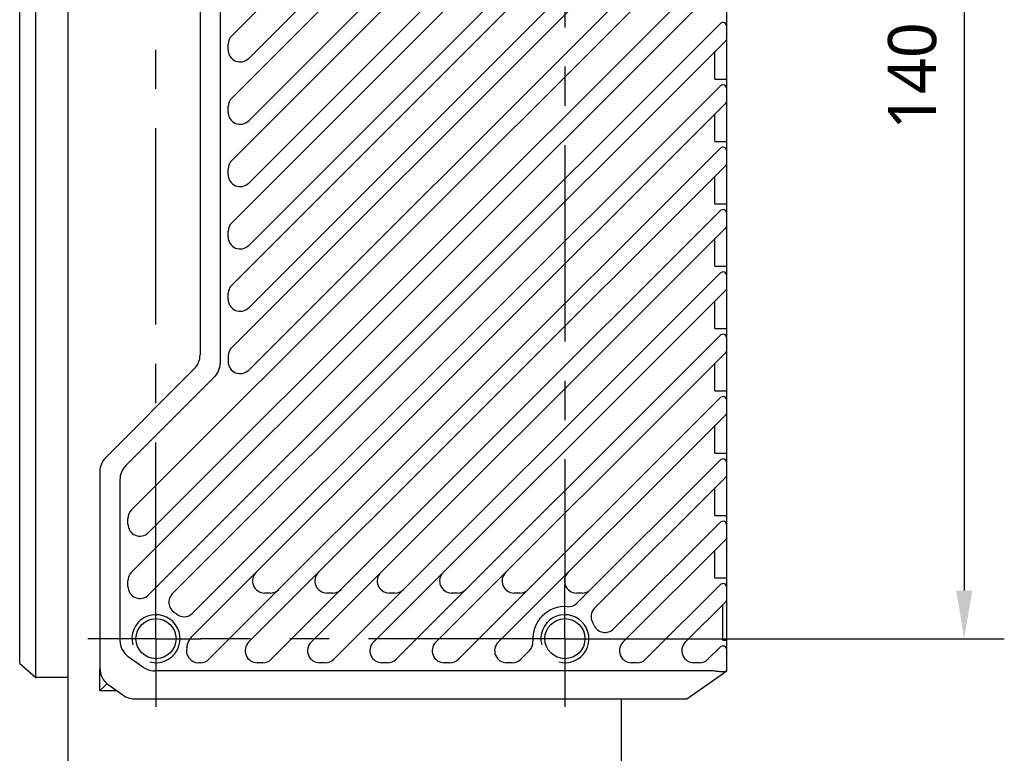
# Model space of a CAD drawing. Header units: millimetres. Extents: x 105 to 441, y 77 to 375.
# Tile 5 of 10: x 297 to 358, y 185 to 230. Entities that reach past the tile are written whole.
import ezdxf

# ---------------------------------------------------------------- set-up
doc = ezdxf.new("R2010")
doc.units = ezdxf.units.MM
doc.header["$LTSCALE"] = 32.67
doc.header["$PDMODE"] = 3
doc.header["$PDSIZE"] = 8
doc.linetypes.add('CENTER', pattern=[0.6, 0.375, -0.075, 0.075, -0.075])
doc.layers.get('0').update_dxf_attribs({"linetype": 'CONTINUOUS'})
doc.layers.get('Defpoints').update_dxf_attribs({"linetype": 'CONTINUOUS'})
for name, color, linetype in [('00_COMPONENTS', 7, 'CONTINUOUS'), ('07_ALL_HOLES', 7, 'CONTINUOUS'), ('51__DRAFT_DIMS', 7, 'CONTINUOUS')]:
    doc.layers.add(name, color=color, linetype=linetype)
doc.styles.get("Standard").update_dxf_attribs({"font": 'Roboto-Regular.ttf'})
doc.dimstyles.new('DIMSTYLE_5', dxfattribs={"dimtxt": 3, "dimasz": 3, "dimexe": 2.5, "dimexo": 0.5, "dimgap": 0.75, "dimtad": 1, "dimlfac": 2, "dimdsep": 46, "dimtxsty": 'STANDARD', "dimblk": '_FILLED', "dimblk1": '_FILLED', "dimblk2": '_FILLED', "dimcen": 0.09, "dimclrt": 3, "dimazin": 2, "dimtp": 0.5, "dimtm": 0.5, "dimtfac": 1, "dimtofl": 0, "dimtmove": 0, "dimatfit": 3, "dimldrblk": '_FILLED', "dimfxl": 1, "dimtolj": 1, "dimarcsym": 0})

# ---------------------------------------------------------------- blocks, each defined once
blk = doc.blocks.new('_FILLED')
at = {"color": 0, "linetype": 'ByBlock'}
blk.add_solid([(0, 0), (-1, 0.167), (-1, -0.167)], dxfattribs=at)
blk = doc.blocks.new('*D9')
at = {"layer": '51__DRAFT_DIMS', "color": 0, "lineweight": -2}
for p, q in [((331.371, 261.765), (358.273, 261.765)), ((355.773, 258.765), (355.773, 194.765)), ((331.371, 191.765), (358.273, 191.765))]:
    blk.add_line(p, q, dxfattribs=at)
at = {"layer": 'Defpoints', "color": 0}
for p in [(330.871, 261.765), (330.871, 191.765), (355.773, 191.765)]:
    blk.add_point(p, dxfattribs=at)
at = {"layer": '51__DRAFT_DIMS', "color": 0, "linetype": 'ByBlock', "lineweight": -2, "xscale": 3, "yscale": 3, "zscale": 3}
for p, rotation in [((355.773, 261.765), 90), ((355.773, 191.765), 270)]:
    blk.add_blockref('_FILLED', p, dxfattribs=dict(at, rotation=rotation))
at = {"layer": '51__DRAFT_DIMS', "color": 3, "insert": (351.023, 226.876), "char_height": 3, "attachment_point": 2, "rotation": 90, "line_spacing_factor": 0.9}
blk.add_mtext('\\A1;140', dxfattribs=at)

msp = doc.modelspace()

# ---------------------------------------------------------------- linework, layer by layer
at = {"layer": '00_COMPONENTS', "color": 7}
for p, q in [((299.8708, 348.8811), (299.8708, 104.6483)), ((297.8708, 189.3413), (297.8708, 264.1837)), ((340.9708, 189.7647), (340.9708, 263.7647)), ((296.8708, 190.2073), (296.8708, 263.3177)), ((310.0905, 229.3879), (340.8976, 260.195)), ((311.1512, 227.9737), (340.5441, 257.3666)), ((310.0905, 225.4979), (340.8976, 256.305)), ((311.1512, 224.0837), (340.5441, 253.4766)), ((310.0905, 221.6079), (340.8976, 252.415)), ((311.1512, 220.1937), (340.5441, 249.5866)), ((310.0905, 217.7179), (340.8976, 248.525)), ((311.1512, 216.3037), (340.5441, 245.6966)), ((309.3708, 244.5647), (309.3708, 208.9647)), ((310.0905, 213.8279), (340.8976, 244.635)), ((308.1208, 244.0469), (308.1208, 209.4825)), ((311.1512, 212.4137), (340.5441, 241.8066)), ((310.0905, 209.9379), (340.8976, 240.745)), ((311.1512, 208.5237), (340.5441, 237.9166)), ((303.8405, 199.7979), (340.8976, 236.855)), ((304.9012, 198.3837), (340.5441, 234.0266)), ((303.8405, 195.9079), (340.8976, 232.965)), ((304.9012, 194.4937), (340.5441, 230.1366)), ((306.3897, 194.5671), (340.8976, 229.075)), ((309.8708, 228.504), (309.8708, 228.8576)), ((340.2208, 226.6807), (340.2208, 228.3983)), ((340.2208, 226.6807), (340.9708, 226.6807)), ((307.6523, 193.3548), (340.5441, 226.2466)), ((307.5526, 191.84), (340.8976, 225.185)), ((309.8708, 224.614), (309.8708, 224.9676)), ((340.2208, 222.7907), (340.2208, 224.5083)), ((308.6718, 190.4844), (340.5441, 222.3566)), ((340.2208, 222.7907), (340.9708, 222.7907)), ((309.8708, 220.724), (309.8708, 221.0776)), ((311.1476, 191.545), (340.8976, 221.295)), ((340.2208, 218.9007), (340.2208, 220.6183)), ((340.2208, 218.9007), (340.9708, 218.9007)), ((312.5618, 190.4844), (340.5441, 218.4666)), ((315.0376, 191.545), (340.8976, 217.405)), ((309.8708, 216.834), (309.8708, 217.1876)), ((340.2208, 215.0107), (340.2208, 216.7283)), ((340.2208, 215.0107), (340.9708, 215.0107)), ((316.4518, 190.4844), (340.5441, 214.5766)), ((309.8708, 212.944), (309.8708, 213.2976)), ((318.9276, 191.545), (340.8976, 213.515)), ((340.2208, 211.1207), (340.2208, 212.8383)), ((320.3418, 190.4844), (340.5441, 210.6866)), ((340.2208, 211.1207), (340.9708, 211.1207)), ((309.8708, 209.4076), (309.8708, 209.054)), ((322.8176, 191.545), (340.8976, 209.625)), ((340.2208, 207.2307), (340.2208, 208.9483)), ((307.7547, 208.5986), (302.237, 203.0808)), ((309.0047, 208.0808), (303.487, 202.563)), ((340.2208, 207.2307), (340.9708, 207.2307)), ((324.2318, 190.4844), (340.5441, 206.7966)), ((326.7076, 191.545), (340.8976, 205.735)), ((340.2208, 203.3407), (340.2208, 205.0583)), ((340.2208, 203.3407), (340.9708, 203.3407)), ((331.6136, 193.9761), (340.5441, 202.9066)), ((301.8708, 202.1969), (301.8708, 189.908)), ((303.1208, 201.6792), (303.1208, 191.658)), ((332.7223, 193.6697), (340.8976, 201.845)), ((340.2208, 199.4507), (340.2208, 201.1683)), ((303.6208, 198.914), (303.6208, 199.2676)), ((333.9031, 192.3757), (340.5441, 199.0166)), ((340.2208, 199.4507), (340.9708, 199.4507)), ((334.4876, 191.545), (340.8976, 197.955)), ((340.2208, 195.5607), (340.2208, 197.2783)), ((303.6208, 195.024), (303.6208, 195.3776)), ((340.2208, 195.5607), (340.9708, 195.5607)), ((335.9018, 190.4844), (340.5441, 195.1266)), ((312.4915, 194.6147), (312.1379, 194.6147)), ((316.3815, 194.6147), (316.0279, 194.6147)), ((320.2715, 194.6147), (319.9179, 194.6147)), ((324.1615, 194.6147), (323.8079, 194.6147)), ((328.0515, 194.6147), (327.6979, 194.6147)), ((331.9415, 194.6147), (331.5879, 194.6147)), ((338.3776, 191.545), (340.8976, 194.065)), ((340.7208, 191.6707), (340.7208, 193.8883)), ((340.7208, 191.6707), (340.9708, 191.6707)), ((328.1218, 190.4844), (328.6594, 191.0219)), ((339.7918, 190.4844), (340.5441, 191.2366)), ((304.5449, 189.9975), (303.6443, 190.6408)), ((296.8708, 190.2073), (297.8708, 189.3413)), ((301.8708, 188.5147), (301.8708, 189.908)), ((339.9708, 189.7647), (305.2712, 189.7647)), ((308.1415, 190.2647), (308.0166, 190.2647)), ((312.0315, 190.2647), (311.6779, 190.2647)), ((315.9215, 190.2647), (315.5679, 190.2647)), ((319.8115, 190.2647), (319.4579, 190.2647)), ((323.7015, 190.2647), (323.3479, 190.2647)), ((327.5915, 190.2647), (327.2379, 190.2647)), ((335.3715, 190.2647), (335.0179, 190.2647)), ((338.4708, 188.0147), (340.9708, 189.7647)), ((339.2615, 190.2647), (338.9079, 190.2647)), ((299.8708, 189.3413), (297.8708, 189.3413)), ((302.9208, 188.5147), (301.8708, 188.5147)), ((303.2949, 188.2475), (302.3943, 188.8908)), ((304.0214, 188.0147), (338.4708, 188.0147)), ((334.3708, 188.0147), (334.3708, 104.6483))]:
    msp.add_line(p, q, dxfattribs=at)
at = {"layer": '00_COMPONENTS', "color": 4}
msp.add_line((301.8708, 188.5147), (302.3116, 188.9554), dxfattribs=at)
at = {"layer": '00_COMPONENTS', "color": 7}
for centre in [(305.3708, 191.7647), (330.8708, 191.7647)]:
    msp.add_circle(centre, 1.25, dxfattribs=at)
for centre, radius, start, end in [((340.7208, 229.9598), 0.25, 0, 135), ((310.6208, 228.8576), 0.75, 135, 180), ((340.7208, 229.2518), 0.25, 315, 360), ((310.6208, 228.504), 0.75, 180, 315), ((340.7208, 226.0698), 0.25, 0, 135), ((310.6208, 224.9676), 0.75, 135, 180), ((340.7208, 225.3618), 0.25, 315, 360), ((310.6208, 224.614), 0.75, 180, 315), ((340.7208, 222.1798), 0.25, 0, 135), ((310.6208, 221.0776), 0.75, 135, 180), ((340.7208, 221.4718), 0.25, 315, 360), ((310.6208, 220.724), 0.75, 180, 315), ((340.7208, 218.2898), 0.25, 0, 135), ((310.6208, 217.1876), 0.75, 135, 180), ((340.7208, 217.5818), 0.25, 315, 360), ((310.6208, 216.834), 0.75, 180, 315), ((340.7208, 214.3998), 0.25, 0, 135), ((310.6208, 213.2976), 0.75, 135, 180), ((340.7208, 213.6918), 0.25, 315, 360), ((310.6208, 212.944), 0.75, 180, 315), ((340.7208, 210.5098), 0.25, 0, 135), ((306.8708, 209.4825), 1.25, 315, 360), ((310.6208, 209.4076), 0.75, 135, 180), ((340.7208, 209.8018), 0.25, 315, 360), ((308.1208, 208.9647), 1.25, 315, 360), ((310.6208, 209.054), 0.75, 180, 315), ((340.7208, 206.6198), 0.25, 0, 135), ((340.7208, 205.9118), 0.25, 315, 360), ((303.1208, 202.1969), 1.25, 135, 180), ((340.7208, 202.7298), 0.25, 0, 135), ((304.3708, 201.6792), 1.25, 135, 180), ((340.7208, 202.0218), 0.25, 315, 360), ((304.3708, 199.2676), 0.75, 135, 180), ((340.7208, 198.8398), 0.25, 0, 135), ((304.3708, 198.914), 0.75, 180, 315), ((340.7208, 198.1318), 0.25, 315, 360), ((304.3708, 195.3776), 0.75, 135, 180), ((312.1379, 195.3647), 0.75, 135, 270), ((316.0279, 195.3647), 0.75, 135, 270), ((319.9179, 195.3647), 0.75, 135, 270), ((323.8079, 195.3647), 0.75, 135, 270), ((327.6979, 195.3647), 0.75, 135, 270), ((331.5879, 195.3647), 0.75, 135, 270), ((304.3708, 195.024), 0.75, 180, 315), ((312.4915, 195.3647), 0.75, 270, 315), ((316.3815, 195.3647), 0.75, 270, 315), ((320.2715, 195.3647), 0.75, 270, 315), ((324.1615, 195.3647), 0.75, 270, 315), ((328.0515, 195.3647), 0.75, 270, 315), ((331.9415, 195.3647), 0.75, 270, 315), ((340.7208, 194.9498), 0.25, 0, 135), ((306.92, 194.0368), 0.75, 135, 235.712557), ((340.7208, 194.2418), 0.25, 315, 360), ((305.3708, 191.7647), 2, 50.449758, 55.712557), ((330.8708, 191.7647), 2, 85.569738, 184.430262), ((331.0833, 194.5065), 0.75, 265.569738, 315), ((333.2526, 193.1394), 0.75, 135, 209.992084), ((307.1219, 193.8851), 0.75, 230.449758, 315), ((330.8708, 191.7647), 2, 24.521151, 29.992084), ((333.3728, 192.906), 0.75, 204.521151, 315), ((304.371, 191.658), 1.2501, 180.003025, 234.458972), ((308.0829, 191.3097), 0.75, 135, 170.476589), ((328.1291, 191.5523), 0.75, 315, 4.430262), ((308.0166, 191.0147), 0.75, 164.17338, 270), ((305.3708, 191.7647), 2, 344.17338, 350.476589), ((311.6779, 191.0147), 0.75, 135, 270), ((315.5679, 191.0147), 0.75, 135, 270), ((319.4579, 191.0147), 0.75, 135, 270), ((323.3479, 191.0147), 0.75, 135, 270), ((327.2379, 191.0147), 0.75, 135, 270), ((335.0179, 191.0147), 0.75, 135, 270), ((338.9079, 191.0147), 0.75, 135, 270), ((340.7208, 191.0598), 0.25, 0, 135), ((308.1415, 191.0147), 0.75, 270, 315), ((312.0315, 191.0147), 0.75, 270, 315), ((315.9215, 191.0147), 0.75, 270, 315), ((319.8115, 191.0147), 0.75, 270, 315), ((323.7015, 191.0147), 0.75, 270, 315), ((327.5915, 191.0147), 0.75, 270, 315), ((335.3715, 191.0147), 0.75, 270, 315), ((339.2615, 191.0147), 0.75, 270, 315), ((303.1208, 189.908), 1.25, 180, 234.462322), ((305.2715, 191.0148), 1.2501, 234.46349, 269.989485), ((304.0214, 189.2647), 1.25, 234.462322, 270)]:
    msp.add_arc(centre, radius, start, end, dxfattribs=at)
at = {"layer": '00_COMPONENTS', "color": 4}
for centre in [(305.3708, 191.7647), (330.8708, 191.7647)]:
    msp.add_arc(centre, 1.5, 255, 195, dxfattribs=at)
at = {"layer": '00_COMPONENTS', "color": 7}
msp.add_ellipse((339.9708, 188.8897), major_axis=(1, 0), ratio=0.875, start_param=1.420226, end_param=1.5707963, dxfattribs=at)
msp.add_open_spline([(340.9398, 189.743), (340.9258, 189.7332), (340.889, 189.717), (340.8224, 189.7027), (340.7378, 189.6956), (340.637, 189.6961), (340.5221, 189.7038), (340.3483, 189.7227), (340.2135, 189.7425), (340.1208, 189.7548)], degree=3, knots=[0, 0, 0, 0, 0.0616073, 0.143264, 0.2456941, 0.3678961, 0.5076473, 0.6619162, 1, 1, 1, 1], dxfattribs=at)
at = {"layer": '07_ALL_HOLES', "color": 1, "linetype": 'CENTER'}
for p, q in [((330.8708, 261.7647), (330.8708, 195.1238)), ((305.3708, 191.7647), (305.3708, 256.853)), ((330.8708, 191.7647), (330.8708, 195.1238)), ((305.3708, 191.7647), (301.1208, 191.7647)), ((305.3708, 191.7647), (308.1663, 191.7647)), ((305.3708, 191.7647), (305.3708, 187.5147)), ((330.8708, 191.7647), (308.1663, 191.7647)), ((330.8708, 191.7647), (335.1208, 191.7647)), ((330.8708, 191.7647), (330.8708, 187.5147))]:
    msp.add_line(p, q, dxfattribs=at)

# ---------------------------------------------------------------- dimensions: what is measured, and where the dimension line sits
at = {"layer": '51__DRAFT_DIMS', "color": 4}
dim = msp.add_linear_dim(base=(355.7727, 191.7647), p1=(330.8708, 261.7647), p2=(330.8708, 191.7647), angle=270, dimstyle='DIMSTYLE_5', dxfattribs=at)
dim.commit()
dim.dimension.update_dxf_attribs({"geometry": '*D9', "text_midpoint": (355.7727, 226.876), "dimtype": 160})

doc.saveas('drawing.dxf')
